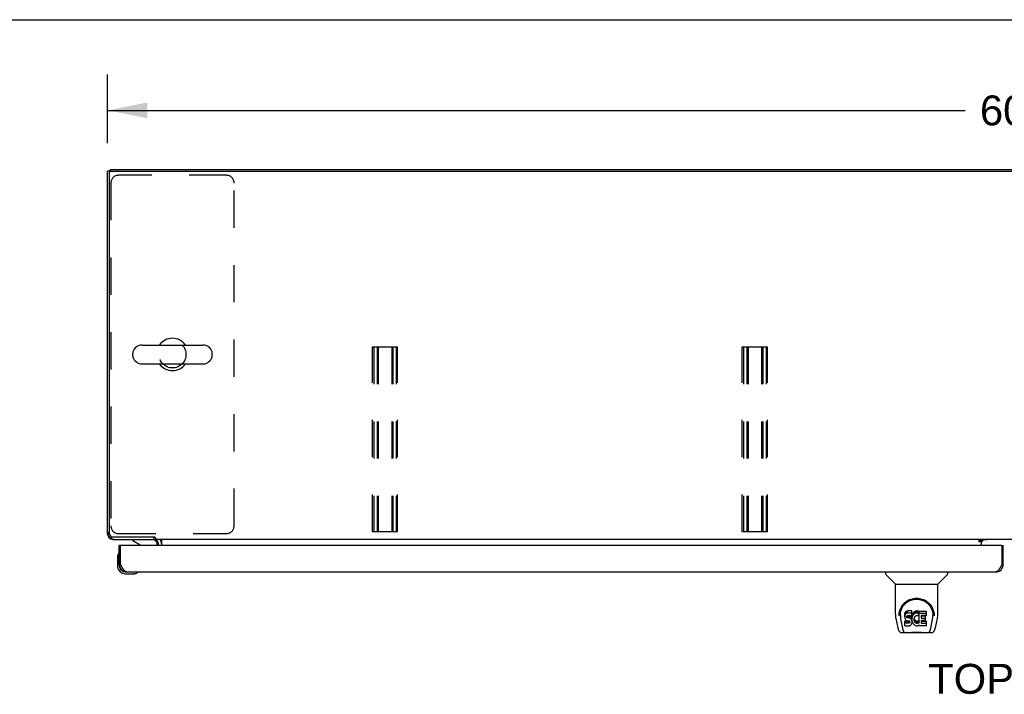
# Model space of a CAD drawing. Header units: inches. Extents: x 0 to 220, y 0 to 142.
# Tile 10 of 19: x 37 to 69, y 120 to 142. Entities that reach past the tile are written whole.
import ezdxf

# ---------------------------------------------------------------- set-up
doc = ezdxf.new("R2010")
doc.units = ezdxf.units.IN
doc.header["$LTSCALE"] = 12.090517
doc.header["$MEASUREMENT"] = 0
doc.linetypes.add('HIDDEN', pattern=[0.2, 0.1, -0.1])
doc.layers.get('0').update_dxf_attribs({"linetype": 'CONTINUOUS'})
for name, color, linetype in [('02___PRT_ALL_AXES', 7, 'CONTINUOUS'), ('DEFAULT_2', 8, 'HIDDEN'), ('DIMENSIONS', 7, 'CONTINUOUS')]:
    doc.layers.add(name, color=color, linetype=linetype)
doc.styles.get("Standard").update_dxf_attribs({"font": 'arial.ttf'})
doc.dimstyles.new('DIMSTYLE_1', dxfattribs={"dimtxt": 0.969828, "dimasz": 1.293103, "dimexe": 0.09, "dimexo": 0.07, "dimgap": 0.0375, "dimtad": 0, "dimtih": 1, "dimtoh": 1, "dimzin": 4, "dimdsep": 46, "dimtxsty": 'Standard', "dimblk": '_FILLED', "dimblk1": '_FILLED', "dimblk2": '_FILLED', "dimcen": 0.09, "dimazin": 1, "dimtfac": 1, "dimtdec": 3, "dimtofl": 0, "dimtmove": 0, "dimatfit": 3, "dimldrblk": '_FILLED', "dimfxl": 1, "dimtolj": 1, "dimtzin": 4, "dimarcsym": 0})

# ---------------------------------------------------------------- blocks, each defined once
blk = doc.blocks.new('_FILLED')
at = {"color": 0, "linetype": 'ByBlock'}
blk.add_solid([(0, 0), (-1, 0.2), (-1, -0.2)], dxfattribs=at)
blk = doc.blocks.new('*D14')
at = {"layer": 'DIMENSIONS', "color": 2, "linetype": 'Continuous'}
for p, q in [((40.135, 138.233), (40.135, 140.462)), ((100.135, 138.233), (100.135, 140.462)), ((40.135, 139.299), (67.956, 139.299)), ((100.135, 139.299), (72.315, 139.299))]:
    blk.add_line(p, q, dxfattribs=at)
at = {"layer": 'DIMENSIONS', "color": 2, "linetype": 'Continuous', "xscale": 1.2931034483, "yscale": 1.2931034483, "zscale": 1.2931034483, "rotation": 180}
blk.add_blockref('_FILLED', (40.135, 139.299), dxfattribs=at)
at = {"layer": 'DIMENSIONS', "color": 2, "linetype": 'Continuous', "xscale": 1.2931034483, "yscale": 1.2931034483, "zscale": 1.2931034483}
blk.add_blockref('_FILLED', (100.135, 139.299), dxfattribs=at)
at = {"layer": 'DIMENSIONS', "color": 2, "linetype": 'Continuous', "insert": (70.135, 139.783), "char_height": 0.9698, "width": 3.38899, "attachment_point": 2, "line_spacing_factor": 0.9}
blk.add_mtext('60.00', dxfattribs=at)

msp = doc.modelspace()

# ---------------------------------------------------------------- linework, layer by layer
at = {"color": 7, "linetype": 'Continuous'}
for p, q in [((0, 142.241), (219.828, 142.241)), ((40.239, 137.328), (40.135, 137.328)), ((40.184, 137.331), (40.187, 137.328)), ((40.187, 137.265), (40.187, 125.582)), ((40.239, 137.327), (40.239, 137.38)), ((40.25, 137.328), (100.021, 137.328)), ((41.252, 131.686), (43.227, 131.686)), ((40.952, 131.336), (40.952, 131.424)), ((43.527, 131.336), (43.527, 131.424)), ((41.252, 131.074), (43.227, 131.074)), ((40.135, 125.546), (40.149, 125.546)), ((40.184, 125.429), (40.208, 125.452)), ((40.302, 125.393), (40.302, 125.38)), ((40.312, 125.457), (41.642, 125.457)), ((40.952, 125.38), (40.952, 125.341)), ((40.952, 125.341), (41.19, 125.203)), ((41.635, 125.457), (41.635, 125.38)), ((41.688, 125.431), (41.688, 125.38)), ((98.583, 125.38), (41.688, 125.38)), ((41.885, 125.351), (41.885, 125.176)), ((68.421, 125.35), (68.489, 125.35)), ((68.421, 125.3), (68.421, 125.35)), ((68.489, 125.3), (68.421, 125.3)), ((68.489, 125.38), (68.489, 125.35)), ((68.489, 125.176), (68.489, 125.345)), ((68.497, 125.305), (68.561, 125.369)), ((40.572, 125.176), (40.51, 125.176)), ((41.739, 125.176), (41.739, 125.223)), ((69.136, 125.176), (69.198, 125.176)), ((40.45, 124.781), (40.45, 124.525)), ((40.497, 124.917), (40.497, 124.917)), ((40.51, 124.568), (40.51, 124.525)), ((40.51, 124.568), (40.552, 124.568)), ((40.713, 124.322), (40.757, 124.322)), ((41.099, 124.307), (41.102, 124.308)), ((41.102, 124.308), (41.104, 124.308)), ((65.381, 124.322), (65.381, 124.26)), ((67.389, 124.322), (67.389, 124.26)), ((69.198, 124.568), (69.156, 124.568)), ((40.713, 124.262), (40.97, 124.262)), ((41.008, 124.265), (40.97, 124.262)), ((65.691, 123.934), (65.393, 124.232)), ((67.08, 123.934), (67.378, 124.232)), ((65.696, 122.956), (65.696, 123.928)), ((65.696, 123.928), (67.074, 123.928)), ((67.074, 122.957), (67.074, 123.928)), ((66.029, 123.025), (66.015, 123.006)), ((66.038, 123.033), (66.029, 123.025)), ((66.029, 122.959), (66.029, 123.025)), ((66.047, 123.04), (66.038, 123.033)), ((66.038, 122.967), (66.038, 123.033)), ((66.069, 123.05), (66.047, 123.04)), ((66.047, 122.973), (66.047, 123.04)), ((66.092, 123.057), (66.069, 123.05)), ((66.069, 122.983), (66.069, 123.05)), ((66.092, 122.99), (66.092, 123.057)), ((66.232, 123.057), (66.092, 123.057)), ((66.234, 123.014), (66.232, 123.057)), ((66.232, 122.99), (66.232, 123.057)), ((66.234, 122.947), (66.234, 123.014)), ((66.293, 123.011), (66.279, 122.995)), ((66.31, 123.027), (66.293, 123.011)), ((66.293, 122.945), (66.293, 123.011)), ((66.328, 123.04), (66.31, 123.027)), ((66.31, 122.96), (66.31, 123.027)), ((66.348, 123.048), (66.328, 123.04)), ((66.328, 122.973), (66.328, 123.04)), ((66.37, 123.053), (66.348, 123.048)), ((66.348, 122.982), (66.348, 123.048)), ((66.392, 123.056), (66.37, 123.053)), ((66.37, 122.987), (66.37, 123.053)), ((66.392, 123.056), (66.415, 123.055)), ((66.392, 122.989), (66.392, 123.056)), ((66.426, 123.053), (66.415, 123.055)), ((66.415, 122.988), (66.415, 123.055)), ((66.436, 123.05), (66.426, 123.053)), ((66.426, 122.987), (66.426, 123.053)), ((66.455, 123.038), (66.436, 123.05)), ((66.436, 122.983), (66.436, 123.05)), ((66.455, 123.038), (66.455, 122.971)), ((66.457, 123.034), (66.457, 122.968)), ((66.465, 123.055), (66.702, 123.055)), ((66.465, 122.663), (66.465, 123.055)), ((66.706, 122.909), (66.706, 123.05)), ((65.712, 122.813), (65.777, 122.508)), ((65.822, 122.987), (65.821, 122.924)), ((65.858, 122.915), (65.858, 122.891)), ((65.868, 122.793), (65.925, 122.501)), ((66.001, 122.96), (65.999, 122.936)), ((65.999, 122.869), (65.999, 122.936)), ((66.001, 122.893), (65.999, 122.869)), ((65.999, 122.869), (66, 122.846)), ((66, 122.846), (66.004, 122.822)), ((66.006, 122.983), (66.001, 122.96)), ((66.001, 122.893), (66.001, 122.96)), ((66.006, 122.916), (66.001, 122.893)), ((66.002, 122.584), (66.002, 122.725)), ((66.004, 122.822), (66.012, 122.8)), ((66.015, 123.006), (66.006, 122.983)), ((66.006, 122.916), (66.006, 122.983)), ((66.015, 122.939), (66.006, 122.916)), ((66.065, 122.73), (66.006, 122.73)), ((66.006, 122.663), (66.006, 122.73)), ((66.012, 122.8), (66.025, 122.78)), ((66.015, 122.939), (66.015, 123.006)), ((66.029, 122.959), (66.015, 122.939)), ((66.025, 122.78), (66.041, 122.762)), ((66.038, 122.967), (66.029, 122.959)), ((66.047, 122.973), (66.038, 122.967)), ((66.041, 122.762), (66.061, 122.749)), ((66.069, 122.983), (66.047, 122.973)), ((66.061, 122.749), (66.072, 122.745)), ((66.126, 122.731), (66.065, 122.73)), ((66.065, 122.663), (66.065, 122.73)), ((66.092, 122.99), (66.069, 122.983)), ((66.07, 122.858), (66.071, 122.873)), ((66.071, 122.85), (66.07, 122.858)), ((66.071, 122.873), (66.073, 122.888)), ((66.071, 122.85), (66.071, 122.873)), ((66.073, 122.843), (66.071, 122.85)), ((66.072, 122.745), (66.084, 122.743)), ((66.073, 122.888), (66.076, 122.894)), ((66.073, 122.843), (66.073, 122.888)), ((66.078, 122.837), (66.073, 122.843)), ((66.076, 122.894), (66.082, 122.899)), ((66.078, 122.837), (66.078, 122.896)), ((66.084, 122.833), (66.078, 122.837)), ((66.082, 122.899), (66.096, 122.904)), ((66.084, 122.899), (66.083, 122.9)), ((66.098, 122.895), (66.084, 122.899)), ((66.084, 122.833), (66.084, 122.899)), ((66.098, 122.829), (66.084, 122.833)), ((66.084, 122.743), (66.132, 122.742)), ((66.232, 122.99), (66.092, 122.99)), ((66.096, 122.904), (66.111, 122.905)), ((66.122, 122.896), (66.098, 122.895)), ((66.098, 122.829), (66.098, 122.895)), ((66.122, 122.829), (66.098, 122.829)), ((66.111, 122.905), (66.224, 122.905)), ((66.146, 122.895), (66.122, 122.896)), ((66.122, 122.829), (66.122, 122.896)), ((66.146, 122.828), (66.122, 122.829)), ((66.142, 122.732), (66.126, 122.731)), ((66.126, 122.664), (66.126, 122.731)), ((66.132, 122.742), (66.139, 122.742)), ((66.139, 122.742), (66.146, 122.739)), ((66.148, 122.735), (66.142, 122.732)), ((66.142, 122.665), (66.142, 122.732)), ((66.17, 122.89), (66.146, 122.895)), ((66.146, 122.828), (66.146, 122.895)), ((66.17, 122.823), (66.146, 122.828)), ((66.146, 122.739), (66.152, 122.735)), ((66.15, 122.737), (66.148, 122.735)), ((66.148, 122.668), (66.148, 122.735)), ((66.152, 122.735), (66.157, 122.729)), ((66.153, 122.674), (66.153, 122.733)), ((66.157, 122.729), (66.164, 122.715)), ((66.163, 122.686), (66.163, 122.717)), ((66.165, 122.693), (66.163, 122.686)), ((66.164, 122.715), (66.166, 122.7)), ((66.165, 122.693), (66.165, 122.705)), ((66.166, 122.7), (66.165, 122.693)), ((66.181, 122.885), (66.17, 122.89)), ((66.17, 122.823), (66.17, 122.89)), ((66.181, 122.818), (66.17, 122.823)), ((66.191, 122.878), (66.181, 122.885)), ((66.181, 122.818), (66.181, 122.885)), ((66.191, 122.811), (66.181, 122.818)), ((66.208, 122.861), (66.191, 122.878)), ((66.191, 122.811), (66.191, 122.878)), ((66.208, 122.794), (66.191, 122.811)), ((66.221, 122.841), (66.208, 122.861)), ((66.208, 122.794), (66.208, 122.861)), ((66.221, 122.774), (66.208, 122.794)), ((66.23, 122.819), (66.221, 122.841)), ((66.221, 122.774), (66.221, 122.841)), ((66.23, 122.752), (66.221, 122.774)), ((66.224, 122.905), (66.23, 122.905)), ((66.23, 122.905), (66.231, 122.911)), ((66.23, 122.752), (66.23, 122.819)), ((66.231, 122.815), (66.23, 122.819)), ((66.237, 122.729), (66.23, 122.752)), ((66.231, 122.911), (66.233, 122.924)), ((66.236, 122.893), (66.231, 122.849)), ((66.231, 122.782), (66.231, 122.849)), ((66.236, 122.826), (66.231, 122.782)), ((66.231, 122.782), (66.232, 122.76)), ((66.234, 122.947), (66.232, 122.99)), ((66.232, 122.76), (66.235, 122.738)), ((66.233, 122.924), (66.234, 122.947)), ((66.235, 122.738), (66.24, 122.716)), ((66.24, 122.915), (66.236, 122.893)), ((66.236, 122.826), (66.236, 122.893)), ((66.24, 122.848), (66.236, 122.826)), ((66.239, 122.705), (66.237, 122.729)), ((66.237, 122.681), (66.239, 122.705)), ((66.239, 122.705), (66.239, 122.72)), ((66.246, 122.936), (66.24, 122.915)), ((66.24, 122.848), (66.24, 122.915)), ((66.246, 122.87), (66.24, 122.848)), ((66.24, 122.716), (66.247, 122.695)), ((66.255, 122.957), (66.246, 122.936)), ((66.246, 122.87), (66.246, 122.936)), ((66.255, 122.89), (66.246, 122.87)), ((66.247, 122.695), (66.268, 122.655)), ((66.266, 122.977), (66.255, 122.957)), ((66.255, 122.89), (66.255, 122.957)), ((66.266, 122.91), (66.255, 122.89)), ((66.279, 122.995), (66.266, 122.977)), ((66.266, 122.91), (66.266, 122.977)), ((66.279, 122.928), (66.266, 122.91)), ((66.279, 122.928), (66.279, 122.995)), ((66.293, 122.945), (66.279, 122.928)), ((66.31, 122.96), (66.293, 122.945)), ((66.302, 122.797), (66.301, 122.771)), ((66.301, 122.771), (66.302, 122.757)), ((66.305, 122.824), (66.302, 122.797)), ((66.302, 122.757), (66.302, 122.797)), ((66.302, 122.757), (66.305, 122.745)), ((66.304, 122.817), (66.305, 122.811)), ((66.309, 122.837), (66.305, 122.824)), ((66.305, 122.811), (66.315, 122.787)), ((66.305, 122.745), (66.305, 122.811)), ((66.305, 122.745), (66.315, 122.72)), ((66.314, 122.849), (66.309, 122.837)), ((66.328, 122.973), (66.31, 122.96)), ((66.329, 122.872), (66.314, 122.849)), ((66.315, 122.787), (66.329, 122.763)), ((66.315, 122.72), (66.315, 122.787)), ((66.315, 122.72), (66.329, 122.697)), ((66.348, 122.982), (66.328, 122.973)), ((66.337, 122.882), (66.329, 122.872)), ((66.329, 122.763), (66.337, 122.753)), ((66.329, 122.697), (66.329, 122.763)), ((66.329, 122.697), (66.337, 122.687)), ((66.348, 122.89), (66.337, 122.882)), ((66.337, 122.753), (66.348, 122.745)), ((66.337, 122.687), (66.337, 122.753)), ((66.37, 122.987), (66.348, 122.982)), ((66.372, 122.9), (66.348, 122.89)), ((66.348, 122.745), (66.359, 122.737)), ((66.348, 122.678), (66.348, 122.745)), ((66.359, 122.737), (66.371, 122.732)), ((66.359, 122.67), (66.359, 122.737)), ((66.392, 122.989), (66.37, 122.987)), ((66.371, 122.732), (66.384, 122.73)), ((66.371, 122.665), (66.371, 122.732)), ((66.385, 122.904), (66.372, 122.9)), ((66.384, 122.73), (66.398, 122.729)), ((66.384, 122.663), (66.384, 122.73)), ((66.399, 122.903), (66.385, 122.904)), ((66.415, 122.988), (66.392, 122.989)), ((66.398, 122.729), (66.411, 122.731)), ((66.398, 122.663), (66.398, 122.729)), ((66.412, 122.9), (66.399, 122.903)), ((66.411, 122.731), (66.424, 122.735)), ((66.411, 122.665), (66.411, 122.731)), ((66.424, 122.895), (66.412, 122.9)), ((66.426, 122.987), (66.415, 122.988)), ((66.424, 122.735), (66.436, 122.741)), ((66.424, 122.669), (66.424, 122.735)), ((66.436, 122.983), (66.426, 122.987)), ((66.456, 122.966), (66.43, 122.898)), ((66.455, 122.971), (66.436, 122.983)), ((66.436, 122.741), (66.447, 122.748)), ((66.436, 122.674), (66.436, 122.741)), ((66.447, 122.748), (66.447, 122.682)), ((66.453, 122.747), (66.465, 122.73)), ((66.465, 122.988), (66.702, 122.988)), ((66.535, 122.9), (66.535, 122.833)), ((66.536, 122.742), (66.536, 122.664)), ((66.702, 122.905), (66.54, 122.905)), ((66.54, 122.895), (66.671, 122.895)), ((66.54, 122.828), (66.671, 122.828)), ((66.671, 122.746), (66.541, 122.746)), ((66.541, 122.727), (66.703, 122.727)), ((66.675, 122.751), (66.675, 122.891)), ((66.707, 122.583), (66.707, 122.722)), ((66.846, 122.501), (66.903, 122.79)), ((66.903, 122.79), (66.903, 122.794)), ((66.949, 122.987), (66.95, 122.924)), ((66.956, 122.901), (66.956, 122.902)), ((66.994, 122.508), (67.059, 122.813)), ((65.935, 122.432), (65.942, 122.432)), ((65.941, 122.436), (65.944, 122.427)), ((65.945, 122.426), (65.944, 122.427)), ((66.065, 122.663), (66.006, 122.663)), ((66.007, 122.579), (66.151, 122.579)), ((66.126, 122.664), (66.065, 122.663)), ((66.142, 122.665), (66.126, 122.664)), ((66.148, 122.668), (66.142, 122.665)), ((66.153, 122.674), (66.148, 122.668)), ((66.151, 122.579), (66.163, 122.58)), ((66.163, 122.686), (66.153, 122.674)), ((66.163, 122.58), (66.174, 122.584)), ((66.174, 122.584), (66.194, 122.598)), ((66.194, 122.598), (66.211, 122.615)), ((66.211, 122.615), (66.217, 122.625)), ((66.217, 122.625), (66.223, 122.636)), ((66.223, 122.636), (66.231, 122.658)), ((66.231, 122.658), (66.237, 122.681)), ((66.268, 122.655), (66.281, 122.637)), ((66.281, 122.637), (66.296, 122.62)), ((66.296, 122.62), (66.312, 122.605)), ((66.312, 122.605), (66.33, 122.591)), ((66.33, 122.591), (66.34, 122.586)), ((66.337, 122.687), (66.348, 122.678)), ((66.34, 122.586), (66.35, 122.583)), ((66.348, 122.678), (66.359, 122.67)), ((66.35, 122.583), (66.372, 122.577)), ((66.359, 122.67), (66.371, 122.665)), ((66.371, 122.665), (66.384, 122.663)), ((66.372, 122.577), (66.394, 122.575)), ((66.384, 122.663), (66.398, 122.663)), ((66.394, 122.575), (66.416, 122.578)), ((66.398, 122.663), (66.411, 122.665)), ((66.411, 122.665), (66.424, 122.669)), ((66.416, 122.578), (66.437, 122.584)), ((66.424, 122.669), (66.436, 122.674)), ((66.436, 122.674), (66.447, 122.682)), ((66.437, 122.584), (66.456, 122.596)), ((66.453, 122.681), (66.465, 122.663)), ((66.467, 122.596), (66.456, 122.596)), ((66.456, 122.596), (66.456, 122.596)), ((66.467, 122.583), (66.467, 122.596)), ((66.703, 122.579), (66.471, 122.579)), ((66.541, 122.66), (66.703, 122.66)), ((66.826, 122.426), (66.826, 122.427)), ((66.828, 122.432), (66.836, 122.432)), ((65.9, 122.353), (66.102, 122.353)), ((65.987, 122.353), (65.986, 122.353)), ((66.679, 122.342), (66.092, 122.342)), ((66.669, 122.353), (66.87, 122.353)), ((66.785, 122.353), (66.784, 122.353))]:
    msp.add_line(p, q, dxfattribs=at)
at = {"color": 3, "linetype": 'Continuous'}
for p, q in [((40.135, 125.546), (40.135, 137.328)), ((40.239, 137.38), (100.031, 137.38)), ((40.302, 125.38), (41.639, 125.38)), ((68.489, 125.345), (68.421, 125.345)), ((68.661, 125.369), (68.489, 125.369)), ((40.51, 124.568), (40.51, 125.176)), ((40.552, 124.568), (40.552, 125.156)), ((69.136, 125.176), (40.572, 125.176)), ((41.781, 125.176), (41.781, 125.237)), ((69.156, 125.156), (69.156, 124.568)), ((69.198, 124.568), (69.198, 125.176)), ((40.559, 124.556), (40.552, 124.568)), ((40.569, 124.536), (40.559, 124.556)), ((40.576, 124.524), (40.569, 124.536)), ((40.583, 124.511), (40.576, 124.524)), ((40.59, 124.498), (40.583, 124.511)), ((40.757, 124.322), (68.951, 124.322)), ((69.135, 124.53), (69.129, 124.517)), ((69.142, 124.543), (69.135, 124.53)), ((69.156, 124.568), (69.142, 124.543))]:
    msp.add_line(p, q, dxfattribs=at)
for points in [[(40.144, 125.562), (40.144, 125.562), (40.137, 125.554), (40.135, 125.546)], [(40.302, 125.38), (40.309, 125.382), (40.317, 125.388), (40.317, 125.389)], [(40.757, 124.322), (40.753, 124.322), (40.75, 124.322), (40.747, 124.323), (40.743, 124.323), (40.74, 124.324), (40.736, 124.325), (40.733, 124.326), (40.73, 124.327), (40.726, 124.329), (40.723, 124.33), (40.719, 124.332), (40.716, 124.334), (40.713, 124.336), (40.709, 124.338), (40.706, 124.341), (40.702, 124.343), (40.699, 124.346), (40.696, 124.349), (40.692, 124.352), (40.689, 124.355), (40.685, 124.358), (40.682, 124.362), (40.678, 124.365), (40.675, 124.369), (40.672, 124.373), (40.668, 124.377), (40.665, 124.381), (40.661, 124.385), (40.658, 124.39), (40.655, 124.394), (40.651, 124.399), (40.648, 124.404), (40.644, 124.408), (40.641, 124.413), (40.638, 124.418), (40.634, 124.424), (40.631, 124.429), (40.627, 124.434), (40.624, 124.44), (40.621, 124.445), (40.617, 124.451), (40.614, 124.457), (40.61, 124.462), (40.607, 124.468), (40.603, 124.474), (40.6, 124.48), (40.597, 124.486), (40.593, 124.492), (40.59, 124.498)], [(69.129, 124.517), (69.122, 124.505), (69.118, 124.498), (69.115, 124.492), (69.112, 124.486), (69.108, 124.48), (69.105, 124.474), (69.101, 124.468), (69.098, 124.462), (69.095, 124.457), (69.091, 124.451), (69.088, 124.445), (69.084, 124.44), (69.081, 124.434), (69.077, 124.429), (69.074, 124.424), (69.071, 124.418), (69.067, 124.413), (69.064, 124.408), (69.06, 124.404), (69.057, 124.399), (69.054, 124.394), (69.05, 124.39), (69.047, 124.385), (69.043, 124.381), (69.04, 124.377), (69.037, 124.373), (69.033, 124.369), (69.03, 124.365), (69.026, 124.362), (69.023, 124.358), (69.02, 124.355), (69.016, 124.352), (69.013, 124.349), (69.009, 124.346), (69.006, 124.343), (69.002, 124.341), (68.999, 124.338), (68.996, 124.336), (68.992, 124.334), (68.989, 124.332), (68.985, 124.33), (68.982, 124.329), (68.979, 124.327), (68.975, 124.326), (68.972, 124.325), (68.968, 124.324), (68.965, 124.323), (68.962, 124.323), (68.958, 124.322), (68.955, 124.322), (68.951, 124.322)]]:
    msp.add_lwpolyline(points, dxfattribs=at)
at = {"color": 7, "linetype": 'Continuous'}
for points in [[(41.667, 125.446), (41.666, 125.446), (41.664, 125.447), (41.662, 125.447), (41.661, 125.448), (41.659, 125.449), (41.656, 125.45), (41.654, 125.451), (41.652, 125.452), (41.649, 125.453), (41.647, 125.454), (41.645, 125.456), (41.642, 125.457)], [(41.688, 125.431), (41.687, 125.432), (41.685, 125.434), (41.684, 125.435), (41.682, 125.437), (41.681, 125.438), (41.68, 125.439), (41.679, 125.441), (41.677, 125.441), (41.676, 125.442), (41.675, 125.443), (41.674, 125.443), (41.673, 125.444), (41.671, 125.444), (41.67, 125.445), (41.667, 125.446)], [(41.866, 125.364), (41.863, 125.368), (41.861, 125.37), (41.86, 125.372), (41.859, 125.374), (41.857, 125.376), (41.856, 125.377), (41.854, 125.378), (41.853, 125.379), (41.851, 125.38), (41.85, 125.38), (41.849, 125.38)], [(41.885, 125.351), (41.884, 125.351), (41.882, 125.351), (41.88, 125.351), (41.879, 125.351), (41.877, 125.352), (41.875, 125.353), (41.873, 125.355), (41.872, 125.356), (41.87, 125.358), (41.869, 125.36), (41.867, 125.362), (41.866, 125.364)], [(40.497, 124.917), (40.497, 124.915), (40.496, 124.914), (40.495, 124.91)], [(41.104, 124.308), (41.105, 124.309), (41.105, 124.309)], [(65.815, 122.914), (65.817, 122.957), (65.825, 123.009), (65.836, 123.058), (65.852, 123.104), (65.87, 123.147), (65.892, 123.188), (65.916, 123.226), (65.943, 123.262), (65.973, 123.296), (66.005, 123.327), (66.039, 123.355), (66.076, 123.381), (66.115, 123.404), (66.156, 123.424), (66.199, 123.441), (66.243, 123.454), (66.289, 123.464), (66.336, 123.47), (66.383, 123.472), (66.431, 123.47), (66.478, 123.465), (66.524, 123.455), (66.568, 123.442), (66.611, 123.426), (66.652, 123.406), (66.692, 123.383), (66.728, 123.358), (66.763, 123.329), (66.795, 123.299), (66.825, 123.265), (66.852, 123.23), (66.877, 123.192), (66.899, 123.151), (66.917, 123.108), (66.933, 123.062), (66.945, 123.014), (66.953, 122.962), (66.956, 122.914)], [(65.858, 122.915), (65.859, 122.935), (65.86, 122.959), (65.863, 122.983), (65.867, 123.007), (65.871, 123.03), (65.877, 123.053), (65.884, 123.076), (65.892, 123.098), (65.9, 123.12), (65.91, 123.141), (65.92, 123.161), (65.931, 123.181), (65.942, 123.2), (65.954, 123.218), (65.967, 123.235), (65.98, 123.252), (65.994, 123.267), (66.008, 123.282), (66.022, 123.296), (66.037, 123.31), (66.052, 123.323), (66.067, 123.335), (66.083, 123.346), (66.098, 123.356), (66.114, 123.366), (66.13, 123.375), (66.146, 123.384)], [(66.146, 123.384), (66.162, 123.392), (66.178, 123.399), (66.193, 123.405), (66.209, 123.411), (66.225, 123.417), (66.241, 123.421), (66.257, 123.426), (66.273, 123.429), (66.289, 123.433), (66.305, 123.435), (66.321, 123.438), (66.337, 123.439), (66.353, 123.44), (66.369, 123.441), (66.385, 123.441), (66.401, 123.441), (66.416, 123.441), (66.432, 123.439), (66.448, 123.438), (66.464, 123.436), (66.48, 123.433), (66.496, 123.43), (66.512, 123.426), (66.528, 123.422), (66.544, 123.417), (66.56, 123.412), (66.576, 123.406), (66.592, 123.399), (66.608, 123.392)], [(66.608, 123.392), (66.624, 123.384), (66.64, 123.376), (66.656, 123.367), (66.672, 123.357), (66.687, 123.346), (66.703, 123.335), (66.718, 123.323), (66.733, 123.311), (66.748, 123.297), (66.762, 123.283), (66.776, 123.268), (66.79, 123.252), (66.803, 123.235), (66.816, 123.218), (66.828, 123.2), (66.84, 123.181), (66.851, 123.161), (66.861, 123.141), (66.87, 123.12), (66.879, 123.099), (66.887, 123.076), (66.894, 123.054), (66.899, 123.031), (66.904, 123.007), (66.908, 122.983), (66.91, 122.959), (66.912, 122.935), (66.912, 122.915)], [(65.696, 122.956), (65.697, 122.93), (65.7, 122.887), (65.706, 122.845), (65.712, 122.813)], [(65.814, 122.901), (65.815, 122.906), (65.815, 122.914)], [(65.858, 122.891), (65.859, 122.875), (65.86, 122.847), (65.863, 122.819), (65.868, 122.793)], [(66.006, 122.73), (66.006, 122.73), (66.005, 122.73), (66.005, 122.73), (66.005, 122.729), (66.004, 122.729), (66.004, 122.729), (66.003, 122.729), (66.003, 122.728), (66.003, 122.728), (66.002, 122.727), (66.002, 122.727), (66.002, 122.726), (66.002, 122.726), (66.002, 122.725)], [(66.903, 122.794), (66.904, 122.797), (66.904, 122.8), (66.905, 122.803), (66.905, 122.806), (66.906, 122.81), (66.906, 122.813), (66.907, 122.816), (66.907, 122.82), (66.908, 122.823), (66.908, 122.827), (66.909, 122.831), (66.909, 122.835), (66.91, 122.839), (66.91, 122.843), (66.91, 122.847), (66.911, 122.851), (66.911, 122.855), (66.911, 122.86), (66.912, 122.864), (66.912, 122.869), (66.912, 122.874), (66.912, 122.879), (66.912, 122.884), (66.912, 122.889), (66.912, 122.915)], [(66.956, 122.914), (66.956, 122.907), (66.956, 122.902)], [(67.059, 122.813), (67.065, 122.845), (67.071, 122.887), (67.074, 122.929), (67.074, 122.957)], [(65.777, 122.508), (65.78, 122.493), (65.785, 122.472), (65.791, 122.454), (65.798, 122.437), (65.804, 122.422), (65.812, 122.409), (65.82, 122.397), (65.829, 122.386), (65.84, 122.376), (65.853, 122.367), (65.866, 122.36), (65.881, 122.356), (65.897, 122.354), (65.9, 122.353)], [(65.925, 122.501), (65.927, 122.489), (65.93, 122.475), (65.934, 122.462), (65.937, 122.449), (65.941, 122.436)], [(65.945, 122.426), (65.95, 122.414), (65.956, 122.401), (65.962, 122.39), (65.969, 122.381), (65.977, 122.373), (65.985, 122.366), (65.994, 122.36), (66.003, 122.356), (66.013, 122.354), (66.021, 122.353)], [(66.006, 122.663), (66.006, 122.663), (66.005, 122.663), (66.005, 122.663), (66.005, 122.663), (66.004, 122.662), (66.004, 122.662), (66.003, 122.662), (66.003, 122.661), (66.003, 122.661), (66.002, 122.661), (66.002, 122.66), (66.002, 122.66), (66.002, 122.659), (66.002, 122.658)], [(66.102, 122.353), (66.122, 122.354), (66.144, 122.356), (66.168, 122.358), (66.192, 122.36), (66.218, 122.363), (66.245, 122.366), (66.272, 122.369), (66.301, 122.371), (66.33, 122.373), (66.359, 122.374), (66.388, 122.374), (66.417, 122.374), (66.446, 122.373), (66.475, 122.371), (66.503, 122.369), (66.53, 122.366), (66.556, 122.363), (66.581, 122.36), (66.605, 122.358), (66.627, 122.355), (66.649, 122.354), (66.669, 122.353)], [(66.102, 122.353), (66.124, 122.354), (66.151, 122.356), (66.178, 122.358), (66.206, 122.361), (66.235, 122.364), (66.264, 122.367), (66.294, 122.369), (66.324, 122.371), (66.354, 122.372), (66.385, 122.372), (66.415, 122.372), (66.446, 122.371), (66.476, 122.369), (66.506, 122.367), (66.535, 122.364), (66.564, 122.361), (66.592, 122.358), (66.62, 122.356), (66.646, 122.354), (66.669, 122.353)], [(66.75, 122.353), (66.757, 122.354), (66.767, 122.356), (66.777, 122.36), (66.786, 122.366), (66.794, 122.373), (66.801, 122.381), (66.808, 122.39), (66.815, 122.401), (66.821, 122.413), (66.826, 122.426)], [(66.826, 122.427), (66.83, 122.436), (66.834, 122.449), (66.837, 122.462), (66.84, 122.475), (66.843, 122.489), (66.846, 122.501)], [(66.87, 122.353), (66.885, 122.355), (66.898, 122.358), (66.911, 122.363), (66.922, 122.369), (66.933, 122.377), (66.942, 122.386), (66.95, 122.396), (66.958, 122.407), (66.964, 122.418), (66.971, 122.431), (66.976, 122.445), (66.982, 122.46), (66.987, 122.477), (66.991, 122.496), (66.994, 122.508)]]:
    msp.add_lwpolyline(points, dxfattribs=at)
at = {"color": 3, "linetype": 'Continuous'}
for centre, radius, start, end in [((40.302, 137.214), 0.167, 112.0574, 136.4991), ((40.382, 125.626), 0.246, 180, 270), ((40.302, 125.546), 0.167, 180, 270), ((41.639, 125.237), 0.142, 0, 90), ((68.604, 125.265), 0.115, 115.2502, 167.1429), ((40.572, 125.156), 0.02, 90, 180), ((69.136, 125.156), 0.02, 0, 90), ((40.757, 124.568), 0.246, 180, 270), ((68.951, 124.568), 0.246, 270, 360)]:
    msp.add_arc(centre, radius, start, end, dxfattribs=at)
at = {"color": 7, "linetype": 'Continuous'}
for centre, radius, start, end in [((40.25, 137.265), 0.0625, 90, 180), ((41.252, 131.38), 0.306, 90, 164.3697), ((42.239, 131.38), 0.523, 35.8091, 144.1909), ((43.227, 131.38), 0.306, 15.6303, 90), ((41.096, 131.424), 0.144, 164.3697, 180), ((41.096, 131.336), 0.144, 180, 195.6303), ((43.383, 131.424), 0.144, 0, 15.6303), ((43.383, 131.336), 0.144, 344.3697, 360), ((41.252, 131.38), 0.306, 195.6303, 270), ((42.239, 131.38), 0.523, 215.8102, 324.1898), ((43.227, 131.38), 0.306, 270, 344.3697), ((40.312, 125.582), 0.125, 180, 270), ((41.582, 125.223), 0.157, 0, 90), ((41.639, 125.237), 0.246, 0, 35.3272), ((41.14, 125.116), 0.1, 36.5468, 59.908), ((40.7, 124.781), 0.25, 149.1101, 180), ((40.499, 124.902), 0.015, 96.3796, 149.1101), ((40.495, 124.902), 0.015, 0, 83.6204), ((40.713, 124.525), 0.263, 180, 270), ((40.713, 124.525), 0.203, 180, 270), ((40.97, 124.512), 0.25, 270, 300.8899), ((41.09, 124.307), 0.015, 6.3796, 90), ((41.09, 124.31), 0.015, 300.8899, 353.6204), ((65.421, 124.26), 0.0394, 180, 225), ((67.35, 124.26), 0.0394, 315, 360), ((65.705, 123.948), 0.0197, 225, 270), ((67.066, 123.948), 0.0197, 270, 315), ((66.092, 122.361), 0.0197, 203.607, 270), ((66.679, 122.361), 0.0197, 270, 336.393)]:
    msp.add_arc(centre, radius, start, end, dxfattribs=at)
for centre, major_axis, ratio, start_param, end_param in [((66.385, 122.914), (0, 0.565), 0.999848, 1.129542, 1.553352), ((66.452, 123.034), (0.00448, 0), 1, 0.003891, 0.905353), ((66.702, 123.05), (0.00448, 0), 1, 0, 1.570796), ((66.385, 122.914), (0, 0.565), 0.999848, -1.553352, -1.125575), ((66.426, 122.899), (0, 0.00448), 1, -3.557718, -1.937287), ((66.45, 122.745), (0, 0.00448), 1, 0, 0.651783), ((66.45, 122.745), (0.00448, 0), 1, 0.594971, 1.570796), ((66.452, 122.968), (0.00448, 0), 1, 0.003842, 0.905353), ((66.452, 122.968), (0, 0.00448), 1, -1.937287, -1.566955), ((66.54, 122.9), (0, 0.00448), 1, 0, 1.570796), ((66.54, 122.9), (0.00448, 0), 1, 3.141593, 4.712389), ((66.54, 122.833), (0.00448, 0), 1, 3.141593, 4.712389), ((66.541, 122.742), (0, 0.00448), 1, 0, 1.570796), ((66.541, 122.731), (0, 0.00448), 1, 1.570796, 3.141593), ((66.671, 122.891), (0.00448, 0), 1, 0, 1.570796), ((66.671, 122.824), (0.00448, 0), 1, 0, 1.570796), ((66.671, 122.751), (0, 0.00448), 1, -3.141593, -1.570796), ((66.702, 122.984), (0.00448, 0), 1, 0, 1.570796), ((66.702, 122.909), (0.00448, 0), 1, -1.570796, 0), ((66.703, 122.722), (0.00448, 0), 1, 0, 1.570796), ((66.007, 122.584), (0.00483, 0), 1, 3.141593, 4.712389), ((66.45, 122.678), (0, 0.00448), 1, 0, 0.651783), ((66.45, 122.678), (0.00448, 0), 1, 0.594971, 1.570796), ((66.471, 122.583), (0, 0.00448), 1, 1.570796, 3.141593), ((66.541, 122.664), (0, 0.00448), 1, 1.570796, 3.141593), ((66.703, 122.655), (0.00448, 0), 1, 0, 1.570796), ((66.703, 122.583), (0, 0.00448), 1, -3.141593, -1.570796)]:
    msp.add_ellipse(centre, major_axis=major_axis, ratio=ratio, start_param=start_param, end_param=end_param, dxfattribs=at)
at = {"layer": '02___PRT_ALL_AXES', "color": 3, "linetype": 'Continuous'}
msp.add_line((68.661, 125.369), (68.661, 125.38), dxfattribs=at)
at = {"layer": '02___PRT_ALL_AXES', "color": 8, "linetype": 'HIDDEN'}
msp.add_circle((42.239, 131.38), 0.438, dxfattribs=at)
at = {"layer": 'DEFAULT_2', "color": 8, "linetype": 'HIDDEN'}
for p, q in [((43.989, 137.192), (40.489, 137.192)), ((40.239, 136.942), (40.239, 125.817)), ((44.239, 125.817), (44.239, 136.942)), ((48.729, 125.626), (48.729, 131.626)), ((48.729, 131.626), (49.542, 131.626)), ((48.769, 131.626), (48.769, 125.626)), ((48.877, 131.626), (48.877, 125.626)), ((48.917, 131.626), (48.917, 125.626)), ((49.354, 131.626), (49.354, 125.626)), ((49.394, 131.626), (49.394, 125.626)), ((49.502, 131.626), (49.502, 125.626)), ((49.542, 125.626), (49.542, 131.626)), ((60.729, 125.626), (60.729, 131.626)), ((60.729, 131.626), (61.542, 131.626)), ((60.769, 131.626), (60.769, 125.626)), ((60.877, 131.626), (60.877, 125.626)), ((60.917, 131.626), (60.917, 125.626)), ((61.354, 131.626), (61.354, 125.626)), ((61.394, 131.626), (61.394, 125.626)), ((61.502, 131.626), (61.502, 125.626)), ((61.542, 125.626), (61.542, 131.626)), ((40.489, 125.567), (43.989, 125.567)), ((49.542, 125.626), (48.729, 125.626)), ((61.542, 125.626), (60.729, 125.626))]:
    msp.add_line(p, q, dxfattribs=at)
for centre, start, end in [((40.489, 136.942), 90, 180), ((43.989, 136.942), 0, 90), ((40.489, 125.817), 180, 270), ((43.989, 125.817), 270, 360)]:
    msp.add_arc(centre, 0.25, start, end, dxfattribs=at)

# ---------------------------------------------------------------- texts
at = {"layer": 'DIMENSIONS', "color": 2, "linetype": 'Continuous', "insert": (70.074, 121.34), "char_height": 0.9698, "width": 6.60853, "attachment_point": 2, "line_spacing_factor": 0.9}
msp.add_mtext('TOP VIEW', dxfattribs=at)

# ---------------------------------------------------------------- dimensions: what is measured, and where the dimension line sits
at = {"layer": 'DIMENSIONS', "color": 2, "linetype": 'Continuous'}
dim = msp.add_linear_dim(base=(40.135, 139.299), p1=(100.135, 140.532), p2=(40.135, 140.532), angle=180, dimstyle='DIMSTYLE_1', dxfattribs=at)
dim.commit()
dim.dimension.update_dxf_attribs({"geometry": '*D14', "text_midpoint": (70.128, 139.293), "dimtype": 160})

doc.saveas('drawing.dxf')
